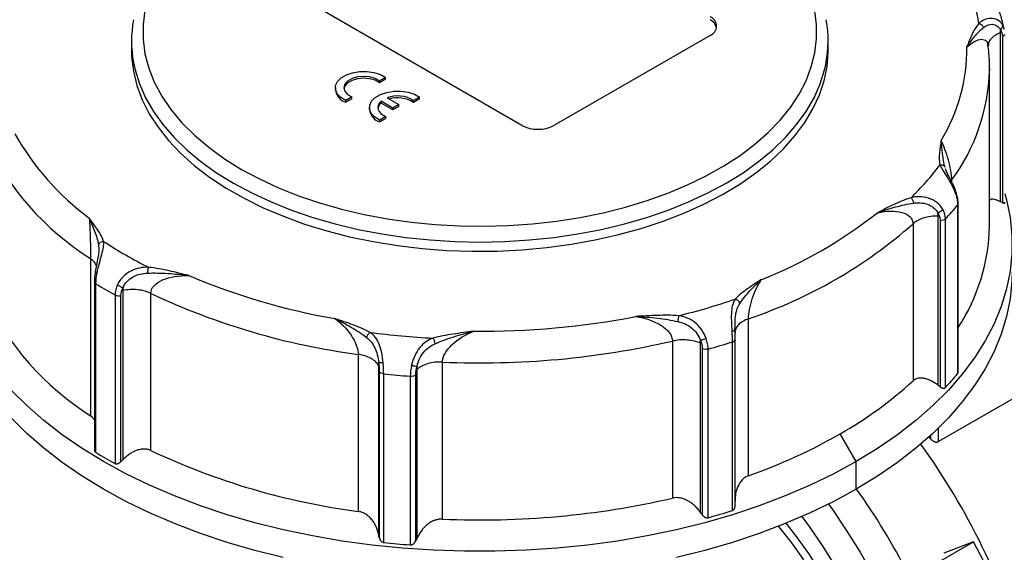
# Model space of a CAD drawing. Header units: inches. Extents: x 0 to 33, y 0 to 25.5.
# Tile 14 of 16: x 26.6 to 30, y 21.7 to 23.5. Entities that reach past the tile are written whole.
import ezdxf

# ---------------------------------------------------------------- set-up
doc = ezdxf.new("R2010")
doc.units = ezdxf.units.IN
doc.header["$LTSCALE"] = 3
doc.header["$MEASUREMENT"] = 0

msp = doc.modelspace()

# ---------------------------------------------------------------- linework, layer by layer
for p, q in [((28.3065, 23.138), (27.5966, 23.5478)), ((28.9608, 23.4514), (28.4179, 23.138)), ((29.9704, 22.8724), (29.9704, 23.461)), ((29.9765, 23.4473), (29.9765, 22.8695)), ((26.9498, 23.4313), (26.9498, 23.3991)), ((29.371, 23.3991), (29.371, 23.4313)), ((29.928, 23.4172), (29.9277, 23.4139)), ((29.932, 22.7883), (29.932, 23.3349)), ((29.932, 23.3349), (29.932, 23.3286)), ((27.8329, 23.3049), (27.8119, 23.2928)), ((27.8329, 23.2985), (27.8119, 23.2864)), ((27.8119, 23.2864), (27.8119, 23.2928)), ((27.8329, 23.2985), (27.8329, 23.3049)), ((27.6583, 23.269), (27.6583, 23.2626)), ((27.7155, 23.2371), (27.6944, 23.225)), ((27.7155, 23.2307), (27.7155, 23.2371)), ((27.7155, 23.2307), (27.6944, 23.2186)), ((27.6944, 23.2186), (27.6944, 23.225)), ((27.8576, 23.1987), (27.817, 23.2221)), ((27.817, 23.2157), (27.817, 23.2221)), ((27.8576, 23.1922), (27.817, 23.2157)), ((27.8379, 23.2342), (27.8785, 23.2107)), ((27.8785, 23.2107), (27.8576, 23.1987)), ((27.8785, 23.2043), (27.8576, 23.1922)), ((27.8785, 23.2043), (27.8785, 23.2107)), ((27.9512, 23.2366), (27.9302, 23.2245)), ((27.9512, 23.2302), (27.9302, 23.2181)), ((27.9302, 23.2181), (27.9302, 23.2245)), ((27.9512, 23.2302), (27.9512, 23.2366)), ((27.7766, 23.2007), (27.7766, 23.1943)), ((27.8338, 23.1688), (27.8127, 23.1567)), ((27.8338, 23.1624), (27.8338, 23.1688)), ((27.8576, 23.1922), (27.8576, 23.1987)), ((27.8338, 23.1624), (27.8127, 23.1503)), ((27.8127, 23.1503), (27.8127, 23.1567)), ((29.7839, 22.9752), (29.7792, 22.9876)), ((29.8007, 22.9415), (29.8007, 22.9484)), ((29.8211, 22.8607), (29.8211, 22.274)), ((29.823, 22.2788), (29.823, 22.8656)), ((29.6661, 22.7959), (29.6661, 22.2494)), ((29.7532, 22.2342), (29.7532, 22.8227)), ((29.7605, 22.8065), (29.7605, 22.2287)), ((29.7785, 22.2258), (29.7785, 22.8125)), ((26.8072, 22.6747), (26.8072, 22.1282)), ((26.8208, 22.5947), (26.8208, 22.0124)), ((26.8262, 22.0001), (26.8262, 22.5868)), ((26.9197, 22.5637), (26.9197, 21.9751)), ((27.0169, 22.0072), (27.0169, 22.5537)), ((26.8925, 22.5486), (26.8925, 21.9619)), ((26.9128, 21.9683), (26.9128, 22.5461)), ((30.5615, 22.5041), (29.7542, 22.038)), ((29.094, 21.9191), (29.094, 22.4656)), ((29.0468, 22.4254), (29.0474, 22.4433)), ((29.0478, 22.4173), (29.0475, 22.4154)), ((28.8298, 22.3879), (28.8298, 21.8414)), ((29.0374, 22.3846), (29.0374, 21.798)), ((29.0478, 21.8163), (29.0478, 22.3946)), ((28.9276, 21.7915), (28.9276, 22.3801)), ((28.9334, 22.3614), (28.9334, 21.7835)), ((28.954, 21.7734), (28.954, 22.3601)), ((27.7378, 22.3416), (27.7378, 21.7951)), ((28.0306, 21.7683), (28.0306, 22.3148)), ((27.8089, 21.7135), (27.8089, 22.3021)), ((27.8109, 22.2819), (27.8109, 21.7041)), ((27.9418, 22.2899), (27.9418, 21.7014)), ((27.8263, 21.6872), (27.8263, 22.2739)), ((27.9188, 22.2654), (27.9188, 21.6788)), ((27.9377, 21.6925), (27.9377, 22.2704)), ((29.7542, 22.038), (29.7542, 22.0849)), ((29.4688, 21.9687), (29.4131, 22.0652)), ((29.7263, 22.0489), (29.7221, 22.0546)), ((29.7263, 22.0585), (29.7263, 22.0489)), ((29.4688, 21.8723), (29.4688, 21.9687)), ((29.7555, 21.6195), (29.8767, 21.6895)), ((29.8767, 21.6895), (29.773, 21.6494))]:
    msp.add_line(p, q)
at = {"flags": 128}
for points in [[(27.3322, 23.9416), (27.2726, 23.9045), (27.218, 23.865), (27.1687, 23.8232), (27.1249, 23.7794), (27.0869, 23.7338), (27.0549, 23.6868), (27.029, 23.6384), (27.0095, 23.5891), (26.9965, 23.5391), (26.9899, 23.4887), (26.9899, 23.4382), (26.9965, 23.3877), (27.0095, 23.3377), (27.029, 23.2884), (27.0549, 23.2401), (27.0869, 23.1931), (27.1249, 23.1475), (27.1687, 23.1037), (27.218, 23.0619), (27.2726, 23.0224), (27.3322, 22.9853)], [(27.3322, 22.9853), (27.3943, 22.952), (27.4605, 22.9213), (27.5304, 22.8934), (27.6036, 22.8686), (27.6797, 22.8469), (27.7583, 22.8284), (27.8391, 22.8132), (27.9215, 22.8015), (28.0052, 22.7932), (28.0897, 22.7885), (28.1745, 22.7873), (28.2593, 22.7897), (28.3436, 22.7956), (28.4269, 22.805), (28.5088, 22.8179), (28.5889, 22.8342), (28.6668, 22.8537), (28.7419, 22.8765), (28.814, 22.9024), (28.8827, 22.9312), (28.9476, 22.9628), (29.0084, 22.997), (29.0647, 23.0337), (29.1162, 23.0726), (29.1627, 23.1136), (29.204, 23.1565), (29.2398, 23.2009), (29.2699, 23.2467), (29.2941, 23.2937), (29.3125, 23.3416), (29.3247, 23.3901), (29.3309, 23.4389), (29.3309, 23.4879), (29.3247, 23.5368)], [(26.9498, 23.3991), (26.9503, 23.3773), (26.9563, 23.3268), (26.9685, 23.2768), (26.9869, 23.2274), (27.0115, 23.1788), (27.0421, 23.1315), (27.0785, 23.0855), (27.1206, 23.0412), (27.1681, 22.9987), (27.2209, 22.9584), (27.2785, 22.9203), (27.3408, 22.8848), (27.4073, 22.8519)], [(27.4073, 22.8519), (27.4776, 22.822), (27.5513, 22.7951), (27.6283, 22.7714), (27.708, 22.7509), (27.79, 22.7338), (27.874, 22.7201), (27.9595, 22.71), (28.046, 22.7034), (28.1331, 22.7004), (28.2203, 22.7011), (28.3072, 22.7054), (28.3934, 22.7133), (28.4783, 22.7248), (28.5617, 22.7398), (28.6429, 22.7582), (28.7216, 22.7799), (28.7974, 22.8048), (28.8699, 22.8329), (28.9387, 22.8638), (29.0034, 22.8976), (29.0638, 22.9339), (29.1195, 22.9727), (29.1702, 23.0137), (29.2157, 23.0567), (29.2557, 23.1014), (29.29, 23.1478), (29.3184, 23.1954), (29.3408, 23.2441), (29.3571, 23.2935), (29.3672, 23.3436), (29.371, 23.3939), (29.371, 23.3991)], [(26.9567, 23.3564), (26.9621, 23.3318), (26.9774, 23.2827), (26.9988, 23.2344), (27.0261, 23.1871), (27.0592, 23.141), (27.0978, 23.0964), (27.1419, 23.0534), (27.1912, 23.0125), (27.2455, 22.9736), (27.3043, 22.9371)], [(27.3043, 22.9371), (27.3676, 22.9031), (27.4349, 22.8718), (27.5059, 22.8434), (27.5802, 22.8179), (27.6575, 22.7956), (27.7373, 22.7765), (27.8193, 22.7607), (27.903, 22.7484), (27.9881, 22.7395), (28.074, 22.7342), (28.1604, 22.7324), (28.2467, 22.7342), (28.3327, 22.7395), (28.4177, 22.7484), (28.5015, 22.7607), (28.5835, 22.7765), (28.6633, 22.7956), (28.7406, 22.8179), (28.8149, 22.8434), (28.8859, 22.8718), (28.9532, 22.9031), (29.0164, 22.9371), (29.0753, 22.9736), (29.1295, 23.0125), (29.1788, 23.0534), (29.2229, 23.0964), (29.2616, 23.141), (29.2947, 23.1871), (29.322, 23.2344), (29.3433, 23.2827), (29.3587, 23.3318), (29.3636, 23.354)], [(27.6944, 23.225), (27.6771, 23.2356), (27.665, 23.2484), (27.6589, 23.2625), (27.6593, 23.2771), (27.6661, 23.2911), (27.6788, 23.3037), (27.6966, 23.314), (27.7184, 23.3213), (27.7427, 23.3252), (27.768, 23.3254), (27.7924, 23.3219), (27.8146, 23.3149), (27.8329, 23.3049)], [(27.8119, 23.2928), (27.7966, 23.3014), (27.7774, 23.3069), (27.7563, 23.3088), (27.7352, 23.3068), (27.7162, 23.3011), (27.701, 23.2924), (27.6913, 23.2814), (27.6878, 23.2692), (27.691, 23.257), (27.7005, 23.246), (27.7155, 23.2371)], [(27.8119, 23.2864), (27.7966, 23.295), (27.7774, 23.3005), (27.7563, 23.3023), (27.7352, 23.3003), (27.7162, 23.2947), (27.701, 23.286), (27.6913, 23.275), (27.688, 23.2658)], [(27.8127, 23.1567), (27.7954, 23.1673), (27.7833, 23.1801), (27.7773, 23.1942), (27.7776, 23.2088), (27.7844, 23.2228), (27.7971, 23.2354), (27.8149, 23.2457), (27.8367, 23.253), (27.861, 23.2569), (27.8863, 23.2571), (27.9108, 23.2536), (27.9329, 23.2466), (27.9512, 23.2366)], [(27.817, 23.2221), (27.8111, 23.2155), (27.8074, 23.2084), (27.8061, 23.201), (27.8072, 23.1936), (27.8107, 23.1864), (27.8165, 23.1797), (27.8242, 23.1738), (27.8338, 23.1688)], [(29.9852, 22.9011), (29.9912, 22.8789), (30.0037, 22.8172), (30.01, 22.7551), (30.01, 22.693), (30.0037, 22.631), (29.9912, 22.5692), (29.9725, 22.508), (29.9477, 22.4476), (29.9169, 22.3881), (29.88, 22.3297), (29.8374, 22.2726), (29.7891, 22.2171), (29.7353, 22.1633), (29.6761, 22.1114), (29.6119, 22.0615), (29.5427, 22.0139), (29.4688, 21.9687)], [(30.0108, 22.6276), (30.01, 22.5965), (30.0037, 22.5345), (29.9912, 22.4728), (29.9725, 22.4116), (29.9477, 22.3511), (29.9169, 22.2916), (29.88, 22.2332), (29.8374, 22.1762), (29.7891, 22.1206), (29.7353, 22.0668), (29.6761, 22.0149), (29.6119, 21.9651), (29.5427, 21.9175), (29.4688, 21.8723)], [(29.4688, 21.9687), (29.3905, 21.9261), (29.3081, 21.8861), (29.2217, 21.849), (29.1318, 21.8149), (29.0386, 21.7838), (28.9424, 21.7559), (28.8436, 21.7313), (28.7424, 21.7101), (28.6393, 21.6922), (28.5346, 21.6779), (28.4286, 21.6671), (28.3217, 21.6599), (28.2142, 21.6563), (28.1066, 21.6563), (27.9991, 21.6599), (27.8922, 21.6671), (27.7862, 21.6779), (27.6815, 21.6922), (27.5784, 21.7101), (27.4772, 21.7313), (27.3784, 21.7559), (27.2822, 21.7838), (27.189, 21.8149), (27.099, 21.849), (27.0127, 21.8861), (26.9303, 21.9261), (26.852, 21.9687), (26.7781, 22.0139), (26.7089, 22.0615), (26.6446, 22.1114), (26.5855, 22.1633), (26.5317, 22.2171)], [(27.4772, 21.6349), (27.3784, 21.6595), (27.2822, 21.6874), (27.189, 21.7184), (27.099, 21.7526), (27.0127, 21.7897), (26.9303, 21.8296), (26.852, 21.8723), (26.7781, 21.9175), (26.7089, 21.9651), (26.6446, 22.0149), (26.5855, 22.0668), (26.5317, 22.1206)], [(29.4688, 21.8723), (29.3905, 21.8296), (29.3081, 21.7897), (29.2217, 21.7526), (29.1318, 21.7184), (29.0386, 21.6874), (28.9424, 21.6595), (28.8436, 21.6349)], [(29.3726, 21.8206), (29.3838, 21.8048), (29.4342, 21.7302), (29.4818, 21.6534), (29.5264, 21.5747)], [(29.3981, 21.6018), (29.3534, 21.6736), (29.3059, 21.7432), (29.2809, 21.7775)], [(29.1984, 21.7433), (29.1986, 21.7431), (29.2433, 21.686), (29.2855, 21.6262)], [(29.4516, 20.5897), (29.4727, 20.6192), (29.4958, 20.6605), (29.515, 20.7061), (29.53, 20.7558), (29.5408, 20.8091), (29.5474, 20.8657), (29.5495, 20.9253), (29.5474, 20.9873), (29.5408, 21.0515), (29.53, 21.1173), (29.515, 21.1843), (29.4958, 21.252), (29.4727, 21.3201), (29.4457, 21.3879), (29.4151, 21.4551), (29.381, 21.5212), (29.3438, 21.5858), (29.3036, 21.6483), (29.2607, 21.7084), (29.2251, 21.7539)]]:
    msp.add_lwpolyline(points, dxfattribs=at)
for centre, radius, start, end in [((29.2782, 23.3917), 0.625, 9.3444, 21.3398), ((28.9486, 23.4835), 0.0344, 290.7834, 69.2166), ((27.3562, 23.4313), 0.4064, 169.4089, 190.6214), ((28.943, 23.4683), 0.0416, 14.418, 64.8246), ((28.9645, 23.4313), 0.4065, 349.0409, 10.4461), ((29.2387, 23.4048), 0.6145, 328.7256, 0.5902), ((29.2576, 23.3487), 0.6747, 323.6059, 358.2857), ((27.71, 23.2682), 0.052, 186.237, 252.5624), ((27.8744, 23.1371), 0.1037, 57.4381, 110.5916), ((27.8362, 23.1923), 0.0303, 129.3193, 170.1097), ((27.8745, 23.1307), 0.1036, 57.4574, 106.5237), ((27.8283, 23.1999), 0.052, 186.237, 252.5624), ((28.3622, 23.2455), 0.121, 242.6097, 297.3903), ((27.3699, 23.5764), 0.9491, 209.5311, 233.3334), ((27.3401, 23.5152), 0.9952, 205.2395, 237.625), ((28.9809, 23.5866), 0.9748, 314.1096, 323.0259), ((29.0282, 23.5175), 1.0296, 316.7788, 320.3566), ((28.5537, 24.0805), 1.5905, 291.5755, 308.4191), ((28.567, 24.0392), 1.6595, 288.5165, 311.4781), ((29.268, 22.7998), 0.6641, 326.6835, 359.0081), ((27.7505, 24.1091), 1.6417, 236.854, 243.1514), ((27.7267, 24.0701), 1.7352, 238.7396, 241.2658), ((28.0581, 24.7685), 2.3371, 247.0993, 260.119), ((28.0562, 24.7558), 2.4351, 244.7333, 262.485), ((27.3401, 22.9687), 0.9952, 205.2395, 237.625), ((28.2686, 24.8204), 2.4158, 283.9574, 288.8244), ((28.1636, 25.267), 2.8452, 269.5167, 280.9318), ((28.1561, 25.3355), 2.9419, 262.6419, 266.9096), ((28.1629, 25.2754), 2.9635, 267.4432, 283.0053), ((28.2751, 24.8221), 2.5539, 285.4147, 287.3671), ((28.1557, 25.3666), 3.1102, 263.9198, 265.6318), ((28.7257, 23.2747), 1.3912, 299.6099, 312.5254), ((29.0282, 22.9309), 1.0296, 316.7788, 320.3566), ((28.4411, 23.7677), 1.9605, 289.4513, 299.7224), ((28.0562, 24.2093), 2.4351, 244.7333, 262.485), ((27.7842, 20.6421), 2.3593, 15.752, 36.002), ((27.7267, 23.4834), 1.7352, 238.7396, 241.2658), ((27.484, 20.4691), 2.4323, 27.1183, 35.2561), ((28.1629, 24.7289), 2.9635, 267.4432, 283.0053), ((28.2751, 24.2354), 2.5539, 285.4147, 287.3671), ((28.1557, 24.7799), 3.1102, 263.9198, 265.6318)]:
    msp.add_arc(centre, radius, start, end)
msp.add_ellipse((29.029, 21.3609), major_axis=(-0.8421, 1.3718), ratio=0.55852, start_param=3.126505, end_param=4.610636)
for points, knots in [([(29.9819, 23.4768), (29.9785, 23.4921), (29.9744, 23.5107), (29.9679, 23.5288), (29.9667, 23.5321)], [0, 0, 0, 0, 0.819751, 1, 1, 1, 1]), ([(29.8949, 23.4932), (29.8839, 23.4804), (29.8765, 23.4666), (29.8639, 23.439), (29.8587, 23.425), (29.8532, 23.4111)], [0, 0, 0, 0, 0.5, 0.5, 1, 1, 1, 1]), ([(29.8532, 23.4111), (29.8625, 23.4245), (29.8716, 23.437), (29.8857, 23.454), (29.8905, 23.4593), (29.9004, 23.4694), (29.9055, 23.4742), (29.9111, 23.4787)], [0, 0, 0, 0, 0.5, 0.5, 0.75, 0.75, 1, 1, 1, 1]), ([(29.9767, 23.4888), (29.9722, 23.4959), (29.966, 23.5015), (29.952, 23.5089), (29.9441, 23.5106), (29.9206, 23.5104), (29.9057, 23.5031), (29.8949, 23.4932)], [0, 0, 0, 0, 0.25, 0.25, 0.5, 0.5, 1, 1, 1, 1]), ([(29.8949, 23.4932), (29.8983, 23.4922), (29.9018, 23.4903), (29.9075, 23.4852), (29.9098, 23.482), (29.9111, 23.4787)], [0, 0, 0, 0, 0.5, 0.5, 1, 1, 1, 1]), ([(29.9111, 23.4787), (29.9197, 23.4857), (29.9306, 23.4904), (29.9473, 23.4895), (29.9528, 23.4879), (29.9626, 23.4817), (29.9669, 23.4771), (29.97, 23.4714)], [0, 0, 0, 0, 0.5, 0.5, 0.75, 0.75, 1, 1, 1, 1]), ([(29.9767, 23.4888), (29.9775, 23.4862), (29.9773, 23.483), (29.9749, 23.4769), (29.9727, 23.4739), (29.97, 23.4714)], [0, 0, 0, 0, 0.5, 0.5, 1, 1, 1, 1]), ([(29.9832, 23.4723), (29.9831, 23.473), (29.9824, 23.4793), (29.9794, 23.4844), (29.9767, 23.4888)], [0, 0, 0, 0, 0.118919, 1, 1, 1, 1]), ([(29.9704, 23.461), (29.9636, 23.4579), (29.95, 23.4517), (29.9361, 23.439), (29.9284, 23.4272), (29.9281, 23.4197), (29.928, 23.4172)], [0, 0, 0, 0, 0.28605, 0.572099, 0.858149, 1, 1, 1, 1]), ([(29.9846, 23.4544), (29.9843, 23.4536), (29.9836, 23.4518), (29.9808, 23.4493), (29.9779, 23.448), (29.9765, 23.4473)], [0, 0, 0, 0, 0.2805848, 0.6402924, 1, 1, 1, 1]), ([(29.8532, 23.4111), (29.8622, 23.4182), (29.8795, 23.4319), (29.9003, 23.4388), (29.9136, 23.4369), (29.9212, 23.4322), (29.9239, 23.4258), (29.9252, 23.4228)], [0, 0, 0, 0, 0.326891, 0.627617, 0.767914, 0.892351, 1, 1, 1, 1]), ([(29.9252, 23.4228), (29.9254, 23.4225), (29.9264, 23.4209), (29.9264, 23.418), (29.9265, 23.4157)], [0, 0, 0, 0, 0.171805, 1, 1, 1, 1]), ([(29.9313, 23.328), (29.9316, 23.3378), (29.9324, 23.3683), (29.9289, 23.3987), (29.9265, 23.4194)], [0, 0, 0, 0, 0.319994, 1, 1, 1, 1]), ([(29.7639, 23.0858), (29.7617, 23.0716), (29.7592, 23.0574), (29.7564, 23.0288), (29.7561, 23.0144), (29.7596, 23.0003)], [0, 0, 0, 0, 0.5, 0.5, 1, 1, 1, 1]), ([(29.8007, 22.9484), (29.8007, 22.9575), (29.7995, 22.9689), (29.7954, 22.9931), (29.7924, 23.0059), (29.7818, 23.0435), (29.7728, 23.0671), (29.7639, 23.0858)], [0, 0, 0, 0, 0.25, 0.25, 0.5, 0.5, 1, 1, 1, 1]), ([(29.7776, 22.992), (29.7753, 22.9996), (29.7737, 23.0075), (29.771, 23.0237), (29.7699, 23.0319), (29.767, 23.0559), (29.7656, 23.0714), (29.7639, 23.0858)], [0, 0, 0, 0, 0.25, 0.25, 0.5, 0.5, 1, 1, 1, 1]), ([(29.7776, 22.992), (29.7761, 22.9948), (29.7736, 22.9971), (29.7672, 23), (29.7634, 23.0006), (29.7596, 23.0003)], [0, 0, 0, 0, 0.5, 0.5, 1, 1, 1, 1]), ([(29.7596, 23.0003), (29.7646, 22.989), (29.7739, 22.9754), (29.7902, 22.9495), (29.7959, 22.94), (29.8064, 22.9196), (29.8111, 22.9088), (29.8146, 22.898)], [0, 0, 0, 0, 0.5, 0.5, 0.75, 0.75, 1, 1, 1, 1]), ([(29.8173, 22.9014), (29.8146, 22.9093), (29.8092, 22.9248), (29.7988, 22.9459), (29.7892, 22.9637), (29.7847, 22.9735), (29.7825, 22.9782)], [0, 0, 0, 0, 0.269847, 0.525565, 0.767957, 1, 1, 1, 1]), ([(29.823, 22.8661), (29.8227, 22.8718), (29.8222, 22.883), (29.8189, 22.8953), (29.8173, 22.9014)], [0, 0, 0, 0, 0.502271, 1, 1, 1, 1]), ([(29.6594, 22.8867), (29.6375, 22.88), (29.6175, 22.8714), (29.5791, 22.8533), (29.5607, 22.8438), (29.5421, 22.8344)], [0, 0, 0, 0, 0.5, 0.5, 1, 1, 1, 1]), ([(29.5421, 22.8344), (29.5632, 22.8421), (29.5844, 22.8489), (29.6263, 22.8601), (29.6471, 22.8645), (29.6678, 22.8676)], [0, 0, 0, 0, 0.5, 0.5, 1, 1, 1, 1]), ([(29.7691, 22.8464), (29.7639, 22.8553), (29.7568, 22.8634), (29.7399, 22.8766), (29.7301, 22.8815), (29.6997, 22.8915), (29.6782, 22.891), (29.6594, 22.8867)], [0, 0, 0, 0, 0.25, 0.25, 0.5, 0.5, 1, 1, 1, 1]), ([(29.6594, 22.8867), (29.6612, 22.8847), (29.6629, 22.8818), (29.6659, 22.8751), (29.6671, 22.8712), (29.6678, 22.8676)], [0, 0, 0, 0, 0.5, 0.5, 1, 1, 1, 1]), ([(29.6678, 22.8676), (29.6836, 22.8699), (29.7006, 22.8695), (29.7238, 22.8611), (29.7312, 22.8571), (29.7437, 22.8466), (29.7489, 22.8403), (29.7526, 22.8333)], [0, 0, 0, 0, 0.5, 0.5, 0.75, 0.75, 1, 1, 1, 1]), ([(29.8211, 22.8607), (29.8218, 22.8616), (29.823, 22.8634), (29.8229, 22.8653), (29.8228, 22.8661)], [0, 0, 0, 0, 0.558366, 1, 1, 1, 1]), ([(29.9704, 22.8724), (29.9643, 22.8751), (29.9525, 22.8802), (29.9389, 22.8825), (29.9341, 22.879), (29.932, 22.8775)], [0, 0, 0, 0, 0.382046, 0.73263, 1, 1, 1, 1]), ([(29.9765, 22.8695), (29.9772, 22.8691), (29.9786, 22.8685), (29.9804, 22.8679), (29.9819, 22.8677), (29.9829, 22.8677), (29.9838, 22.8678), (29.9847, 22.8683), (29.9853, 22.8696), (29.9851, 22.8709), (29.985, 22.8715)], [0, 0, 0, 0, 0.141743, 0.272475, 0.392508, 0.502247, 0.542575, 0.704685, 0.85583, 1, 1, 1, 1]), ([(29.5421, 22.8344), (29.5578, 22.8378), (29.5732, 22.8398), (29.6022, 22.8403), (29.6157, 22.8388), (29.6391, 22.8322), (29.6488, 22.827), (29.659, 22.8169), (29.6617, 22.8131), (29.6652, 22.8049), (29.6661, 22.8005), (29.6661, 22.7959)], [0, 0, 0, 0, 0.25, 0.25, 0.5, 0.5, 0.75, 0.75, 0.875, 0.875, 1, 1, 1, 1]), ([(29.7691, 22.8464), (29.7676, 22.8439), (29.7652, 22.8412), (29.7594, 22.8366), (29.756, 22.8346), (29.7526, 22.8333)], [0, 0, 0, 0, 0.5, 0.5, 1, 1, 1, 1]), ([(26.8529, 22.7345), (26.8487, 22.7486), (26.8407, 22.7622), (26.8228, 22.7889), (26.8128, 22.8019), (26.8031, 22.8151)], [0, 0, 0, 0, 0.5, 0.5, 1, 1, 1, 1]), ([(26.8031, 22.8151), (26.8046, 22.7957), (26.8057, 22.7714), (26.8067, 22.7329), (26.8069, 22.7198), (26.8071, 22.6953), (26.8072, 22.6838), (26.8072, 22.6747)], [0, 0, 0, 0, 0.5, 0.5, 0.75, 0.75, 1, 1, 1, 1]), ([(26.8031, 22.8151), (26.8092, 22.8011), (26.8156, 22.786), (26.8242, 22.7625), (26.827, 22.7545), (26.8317, 22.7386), (26.8337, 22.7307), (26.835, 22.7229)], [0, 0, 0, 0, 0.5, 0.5, 0.75, 0.75, 1, 1, 1, 1]), ([(29.7532, 22.8227), (29.736, 22.8231), (29.7186, 22.8208), (29.6882, 22.8114), (29.6752, 22.8044), (29.6661, 22.7959)], [0, 0, 0, 0, 0.5, 0.5, 1, 1, 1, 1]), ([(29.7785, 22.8125), (29.7768, 22.8106), (29.7742, 22.8091), (29.7678, 22.807), (29.7642, 22.8064), (29.7605, 22.8065)], [0, 0, 0, 0, 0.5, 0.5, 1, 1, 1, 1]), ([(26.8302, 22.6251), (26.8323, 22.6364), (26.8352, 22.648), (26.841, 22.6699), (26.844, 22.6802), (26.8516, 22.7083), (26.8542, 22.7228), (26.8529, 22.7345)], [0, 0, 0, 0, 0.25, 0.25, 0.5, 0.5, 1, 1, 1, 1]), ([(26.8529, 22.7345), (26.8491, 22.7341), (26.8453, 22.7328), (26.839, 22.7287), (26.8365, 22.726), (26.835, 22.7229)], [0, 0, 0, 0, 0.5, 0.5, 1, 1, 1, 1]), ([(26.835, 22.7229), (26.8357, 22.7169), (26.837, 22.7048), (26.8349, 22.6897), (26.8339, 22.6822)], [0, 0, 0, 0, 0.502407, 1, 1, 1, 1]), ([(26.8278, 22.6501), (26.8259, 22.6542), (26.822, 22.6632), (26.8124, 22.6707), (26.8072, 22.6747)], [0, 0, 0, 0, 0.459867, 1, 1, 1, 1]), ([(26.8343, 22.6848), (26.8328, 22.6765), (26.8305, 22.6638), (26.8264, 22.644), (26.8247, 22.6335), (26.8239, 22.6282)], [0, 0, 0, 0, 0.479144, 0.7347385, 1, 1, 1, 1]), ([(26.8239, 22.6282), (26.823, 22.6221), (26.8213, 22.6098), (26.821, 22.599), (26.8209, 22.5935)], [0, 0, 0, 0, 0.498712, 1, 1, 1, 1]), ([(26.8302, 22.6251), (26.8289, 22.6256), (26.8264, 22.6264), (26.8244, 22.6275), (26.8241, 22.628), (26.8241, 22.6282)], [0, 0, 0, 0, 0.397258, 0.79415, 1, 1, 1, 1]), ([(27.0091, 22.6443), (26.9889, 22.6451), (26.967, 22.6416), (26.9375, 22.6261), (26.9283, 22.6194), (26.9124, 22.6033), (26.9058, 22.594), (26.9011, 22.5842)], [0, 0, 0, 0, 0.5, 0.5, 0.75, 0.75, 1, 1, 1, 1]), ([(26.9202, 22.5743), (26.9237, 22.582), (26.9286, 22.5892), (26.9407, 22.6019), (26.9478, 22.6072), (26.9711, 22.6199), (26.9888, 22.6235), (27.006, 22.6242)], [0, 0, 0, 0, 0.25, 0.25, 0.5, 0.5, 1, 1, 1, 1]), ([(27.006, 22.6242), (27.0063, 22.628), (27.0067, 22.6319), (27.0078, 22.639), (27.0084, 22.6422), (27.0091, 22.6443)], [0, 0, 0, 0, 0.5, 0.5, 1, 1, 1, 1]), ([(27.006, 22.6242), (27.0174, 22.6247), (27.0288, 22.6248), (27.0522, 22.6245), (27.0641, 22.624), (27.1001, 22.6218), (27.1244, 22.6191), (27.1486, 22.6156)], [0, 0, 0, 0, 0.25, 0.25, 0.5, 0.5, 1, 1, 1, 1]), ([(27.1486, 22.6156), (27.1259, 22.6212), (27.1033, 22.627), (27.0571, 22.6373), (27.0335, 22.642), (27.0091, 22.6443)], [0, 0, 0, 0, 0.5, 0.5, 1, 1, 1, 1]), ([(27.0169, 22.5537), (27.0169, 22.5628), (27.0208, 22.5719), (27.0351, 22.5881), (27.0455, 22.595), (27.0826, 22.6115), (27.1151, 22.6165), (27.1486, 22.6156)], [0, 0, 0, 0, 0.25, 0.25, 0.5, 0.5, 1, 1, 1, 1]), ([(29.1386, 22.6015), (29.1224, 22.5908), (29.1058, 22.5801), (29.0745, 22.558), (29.0596, 22.5464), (29.0481, 22.5338)], [0, 0, 0, 0, 0.5, 0.5, 1, 1, 1, 1]), ([(29.0642, 22.5191), (29.0689, 22.5263), (29.0743, 22.5335), (29.0861, 22.5479), (29.0924, 22.5551), (29.1117, 22.5761), (29.1253, 22.5893), (29.1386, 22.6015)], [0, 0, 0, 0, 0.25, 0.25, 0.5, 0.5, 1, 1, 1, 1]), ([(29.094, 22.4656), (29.094, 22.4747), (29.0952, 22.486), (29.0999, 22.5101), (29.1033, 22.5229), (29.1157, 22.56), (29.1268, 22.5834), (29.1386, 22.6015)], [0, 0, 0, 0, 0.25, 0.25, 0.5, 0.5, 1, 1, 1, 1]), ([(26.9011, 22.5842), (26.9036, 22.582), (26.9068, 22.5799), (26.9135, 22.5764), (26.917, 22.5751), (26.9202, 22.5743)], [0, 0, 0, 0, 0.5, 0.5, 1, 1, 1, 1]), ([(27.0169, 22.5537), (27.0037, 22.5601), (26.9876, 22.5645), (26.9536, 22.568), (26.9359, 22.5671), (26.9197, 22.5637)], [0, 0, 0, 0, 0.5, 0.5, 1, 1, 1, 1]), ([(26.8925, 22.5486), (26.8951, 22.5471), (26.8985, 22.5461), (26.9056, 22.5453), (26.9093, 22.5454), (26.9128, 22.5461)], [0, 0, 0, 0, 0.5, 0.5, 1, 1, 1, 1]), ([(29.0481, 22.5338), (29.0406, 22.5229), (29.0365, 22.5083), (29.0344, 22.4799), (29.0344, 22.4692), (29.0351, 22.4467), (29.0358, 22.4349), (29.0364, 22.4234)], [0, 0, 0, 0, 0.5, 0.5, 0.75, 0.75, 1, 1, 1, 1]), ([(29.0475, 22.4357), (29.0474, 22.4417), (29.0473, 22.4566), (29.0492, 22.4796), (29.0544, 22.5017), (29.0609, 22.5133), (29.0642, 22.5191)], [0, 0, 0, 0, 0.182609, 0.457758, 0.72921, 1, 1, 1, 1]), ([(29.0642, 22.5191), (29.0628, 22.5224), (29.0606, 22.5256), (29.0549, 22.5308), (29.0515, 22.5328), (29.0481, 22.5338)], [0, 0, 0, 0, 0.5, 0.5, 1, 1, 1, 1]), ([(27.7793, 22.4178), (27.7616, 22.4278), (27.7413, 22.4361), (27.6996, 22.4516), (27.6782, 22.4587), (27.657, 22.466)], [0, 0, 0, 0, 0.5, 0.5, 1, 1, 1, 1]), ([(27.657, 22.466), (27.6779, 22.4509), (27.698, 22.4304), (27.7205, 22.3965), (27.7268, 22.3845), (27.7354, 22.3616), (27.7378, 22.3507), (27.7378, 22.3416)], [0, 0, 0, 0, 0.5, 0.5, 0.75, 0.75, 1, 1, 1, 1]), ([(27.657, 22.466), (27.6762, 22.4568), (27.6957, 22.4466), (27.7238, 22.43), (27.733, 22.4242), (27.7506, 22.4125), (27.7589, 22.4065), (27.7666, 22.4005)], [0, 0, 0, 0, 0.5, 0.5, 0.75, 0.75, 1, 1, 1, 1]), ([(28.8513, 22.4759), (28.8268, 22.478), (28.8019, 22.4778), (28.7524, 22.4762), (28.7278, 22.4747), (28.7032, 22.4734)], [0, 0, 0, 0, 0.5, 0.5, 1, 1, 1, 1]), ([(28.7032, 22.4734), (28.7194, 22.4709), (28.7352, 22.4669), (28.7649, 22.4564), (28.7787, 22.4498), (28.8024, 22.4344), (28.8123, 22.4256), (28.8226, 22.4116), (28.8253, 22.4068), (28.8289, 22.3972), (28.8298, 22.3925), (28.8298, 22.3879)], [0, 0, 0, 0, 0.25, 0.25, 0.5, 0.5, 0.75, 0.75, 0.875, 0.875, 1, 1, 1, 1]), ([(28.7032, 22.4734), (28.7282, 22.4725), (28.7533, 22.4706), (28.7901, 22.4662), (28.8023, 22.4645), (28.826, 22.4605), (28.8375, 22.4582), (28.8487, 22.4557)], [0, 0, 0, 0, 0.5, 0.5, 0.75, 0.75, 1, 1, 1, 1]), ([(28.8513, 22.4759), (28.8507, 22.4737), (28.8502, 22.4706), (28.8493, 22.4635), (28.8489, 22.4595), (28.8487, 22.4557)], [0, 0, 0, 0, 0.5, 0.5, 1, 1, 1, 1]), ([(28.8487, 22.4557), (28.8657, 22.4519), (28.8823, 22.4452), (28.9032, 22.4285), (28.9095, 22.4219), (28.92, 22.4072), (28.9242, 22.399), (28.9271, 22.3908)], [0, 0, 0, 0, 0.5, 0.5, 0.75, 0.75, 1, 1, 1, 1]), ([(28.9469, 22.3971), (28.9431, 22.4077), (28.9377, 22.4182), (28.9244, 22.437), (28.9166, 22.4453), (28.8908, 22.4657), (28.8709, 22.473), (28.8513, 22.4759)], [0, 0, 0, 0, 0.25, 0.25, 0.5, 0.5, 1, 1, 1, 1]), ([(29.094, 22.4656), (29.087, 22.4627), (29.073, 22.4568), (29.0582, 22.4444), (29.0489, 22.4309), (29.0481, 22.4216), (29.0478, 22.4173)], [0, 0, 0, 0, 0.258559, 0.517117, 0.775676, 1, 1, 1, 1]), ([(27.7793, 22.4178), (27.7766, 22.4162), (27.774, 22.4137), (27.7695, 22.4076), (27.7677, 22.404), (27.7666, 22.4005)], [0, 0, 0, 0, 0.5, 0.5, 1, 1, 1, 1]), ([(27.8244, 22.3126), (27.8234, 22.3241), (27.8218, 22.3359), (27.8172, 22.358), (27.8142, 22.3684), (27.8029, 22.3958), (27.7923, 22.4088), (27.7793, 22.4178)], [0, 0, 0, 0, 0.25, 0.25, 0.5, 0.5, 1, 1, 1, 1]), ([(28.1396, 22.4219), (28.1156, 22.4187), (28.0914, 22.4157), (28.0435, 22.4084), (28.0196, 22.4042), (27.9975, 22.3978)], [0, 0, 0, 0, 0.5, 0.5, 1, 1, 1, 1]), ([(28.0055, 22.3786), (28.0155, 22.3831), (28.0259, 22.3873), (28.0476, 22.3955), (28.0589, 22.3994), (28.093, 22.4103), (28.1164, 22.4166), (28.1396, 22.4219)], [0, 0, 0, 0, 0.25, 0.25, 0.5, 0.5, 1, 1, 1, 1]), ([(28.0306, 22.3148), (28.0306, 22.324), (28.0339, 22.3344), (28.0456, 22.3555), (28.0541, 22.366), (28.0847, 22.3952), (28.1116, 22.4113), (28.1396, 22.4219)], [0, 0, 0, 0, 0.25, 0.25, 0.5, 0.5, 1, 1, 1, 1]), ([(29.0364, 22.4234), (29.038, 22.4236), (29.0412, 22.4239), (29.0449, 22.4246), (29.0461, 22.4251), (29.0467, 22.4254)], [0, 0, 0, 0, 0.338439, 0.67688, 1, 1, 1, 1]), ([(29.0467, 22.4254), (29.0468, 22.4254), (29.0475, 22.4257), (29.0475, 22.426), (29.0475, 22.4262)], [0, 0, 0, 0, 0.043012, 1, 1, 1, 1]), ([(27.7666, 22.4005), (27.7784, 22.3913), (27.7882, 22.3796), (27.7988, 22.357), (27.8017, 22.3487), (27.8062, 22.3311), (27.8077, 22.3219), (27.8088, 22.313)], [0, 0, 0, 0, 0.5, 0.5, 0.75, 0.75, 1, 1, 1, 1]), ([(27.9975, 22.3978), (27.9804, 22.3916), (27.9642, 22.3809), (27.9448, 22.3563), (27.9391, 22.3468), (27.9297, 22.326), (27.926, 22.3147), (27.9235, 22.3035)], [0, 0, 0, 0, 0.5, 0.5, 0.75, 0.75, 1, 1, 1, 1]), ([(28.0055, 22.3786), (28.0049, 22.3823), (28.0037, 22.3862), (28.0009, 22.3929), (27.9992, 22.3959), (27.9975, 22.3978)], [0, 0, 0, 0, 0.5, 0.5, 1, 1, 1, 1]), ([(28.9276, 22.3801), (28.914, 22.3862), (28.8976, 22.3902), (28.8634, 22.3929), (28.8457, 22.3917), (28.8298, 22.3879)], [0, 0, 0, 0, 0.5, 0.5, 1, 1, 1, 1]), ([(28.9469, 22.3971), (28.9437, 22.3955), (28.9401, 22.394), (28.9331, 22.3918), (28.9298, 22.391), (28.9271, 22.3908)], [0, 0, 0, 0, 0.5, 0.5, 1, 1, 1, 1]), ([(29.0374, 22.3846), (29.0406, 22.3856), (29.0434, 22.3872), (29.047, 22.3908), (29.0479, 22.3929), (29.0477, 22.395)], [0, 0, 0, 0, 0.5, 0.5, 1, 1, 1, 1]), ([(27.9421, 22.3008), (27.9442, 22.3094), (27.9472, 22.3182), (27.9551, 22.3346), (27.9599, 22.3422), (27.9764, 22.3623), (27.9904, 22.3719), (28.0055, 22.3786)], [0, 0, 0, 0, 0.25, 0.25, 0.5, 0.5, 1, 1, 1, 1]), ([(28.954, 22.3601), (28.9507, 22.3592), (28.947, 22.3588), (28.9397, 22.3593), (28.9362, 22.3601), (28.9334, 22.3614)], [0, 0, 0, 0, 0.5, 0.5, 1, 1, 1, 1]), ([(27.8089, 22.3021), (27.8042, 22.3117), (27.795, 22.3205), (27.7701, 22.3343), (27.7545, 22.3392), (27.7378, 22.3416)], [0, 0, 0, 0, 0.5, 0.5, 1, 1, 1, 1]), ([(27.8244, 22.3126), (27.8207, 22.3122), (27.8172, 22.3121), (27.8117, 22.3122), (27.8097, 22.3125), (27.8088, 22.313)], [0, 0, 0, 0, 0.5, 0.5, 1, 1, 1, 1]), ([(28.0306, 22.3148), (28.0135, 22.3156), (27.996, 22.3136), (27.9649, 22.3049), (27.9515, 22.2982), (27.9418, 22.2899)], [0, 0, 0, 0, 0.5, 0.5, 1, 1, 1, 1]), ([(27.8263, 22.2739), (27.8227, 22.2743), (27.8193, 22.2753), (27.8139, 22.2781), (27.8119, 22.2799), (27.8109, 22.2819)], [0, 0, 0, 0, 0.5, 0.5, 1, 1, 1, 1]), ([(27.9235, 22.3035), (27.9271, 22.3025), (27.9309, 22.3017), (27.9375, 22.3007), (27.9403, 22.3006), (27.9421, 22.3008)], [0, 0, 0, 0, 0.5, 0.5, 1, 1, 1, 1]), ([(29.8211, 22.274), (29.8214, 22.2745), (29.8222, 22.2757), (29.8229, 22.2779), (29.8228, 22.2797), (29.8228, 22.2806)], [0, 0, 0, 0, 0.320781, 0.652772, 1, 1, 1, 1]), ([(27.9188, 22.2654), (27.9224, 22.2652), (27.9262, 22.2655), (27.9328, 22.2672), (27.9357, 22.2686), (27.9377, 22.2704)], [0, 0, 0, 0, 0.5, 0.5, 1, 1, 1, 1]), ([(29.7532, 22.2342), (29.7512, 22.2356), (29.7472, 22.2385), (29.7413, 22.2424), (29.7354, 22.246), (29.7296, 22.2491), (29.7239, 22.2518), (29.7183, 22.254), (29.7128, 22.2559), (29.7051, 22.258), (29.6955, 22.2595), (29.6855, 22.2589), (29.6776, 22.2567), (29.6714, 22.2538), (29.6678, 22.2508), (29.6661, 22.2494)], [0, 0, 0, 0, 0.067804, 0.133717, 0.197907, 0.260554, 0.321855, 0.382014, 0.441253, 0.499799, 0.63036, 0.753113, 0.837457, 0.919192, 1, 1, 1, 1]), ([(29.7605, 22.2287), (29.7614, 22.228), (29.7631, 22.2268), (29.7657, 22.2254), (29.768, 22.2244), (29.7698, 22.2239), (29.7718, 22.2236), (29.774, 22.2235), (29.7766, 22.2241), (29.7779, 22.2252), (29.7785, 22.2258)], [0, 0, 0, 0, 0.141743, 0.272475, 0.392508, 0.502247, 0.542575, 0.704685, 0.85583, 1, 1, 1, 1]), ([(26.8208, 22.1128), (26.8192, 22.1155), (26.8155, 22.1217), (26.8102, 22.1259), (26.8072, 22.1282)], [0, 0, 0, 0, 0.44543, 1, 1, 1, 1]), ([(29.7263, 22.0489), (29.7269, 22.0482), (29.728, 22.0468), (29.7296, 22.0451), (29.731, 22.0438), (29.733, 22.0421), (29.7357, 22.0401), (29.7385, 22.0386), (29.7412, 22.0375), (29.744, 22.0367), (29.7477, 22.0363), (29.7512, 22.0366), (29.7532, 22.0375), (29.7542, 22.038)], [0, 0, 0, 0, 0.083, 0.152501, 0.208499, 0.250992, 0.385674, 0.503437, 0.5297, 0.651964, 0.765033, 0.884371, 1, 1, 1, 1]), ([(26.8209, 22.0124), (26.8209, 22.0112), (26.8209, 22.008), (26.8222, 22.0043), (26.8243, 22.0015), (26.8256, 22.0006), (26.8262, 22.0001)], [0, 0, 0, 0, 0.233727, 0.632349, 0.819334, 1, 1, 1, 1]), ([(27.0169, 22.0072), (27.0156, 22.0077), (27.0132, 22.0089), (27.0093, 22.0102), (27.0053, 22.0112), (27.0012, 22.0119), (26.9969, 22.0123), (26.9898, 22.0124), (26.9794, 22.0111), (26.9666, 22.0072), (26.9542, 22.0015), (26.9425, 21.9943), (26.9308, 21.9855), (26.9234, 21.9786), (26.9197, 21.9751)], [0, 0, 0, 0, 0.040415, 0.080849, 0.121518, 0.162637, 0.204412, 0.247042, 0.36977, 0.500367, 0.618089, 0.739499, 0.866302, 1, 1, 1, 1]), ([(26.8925, 21.9619), (26.893, 21.9616), (26.8941, 21.9611), (26.8959, 21.9607), (26.8978, 21.9606), (26.8999, 21.9608), (26.9031, 21.9616), (26.9076, 21.9638), (26.911, 21.9667), (26.9128, 21.9683)], [0, 0, 0, 0, 0.086108, 0.174093, 0.264904, 0.359403, 0.458357, 0.704711, 1, 1, 1, 1]), ([(29.094, 21.9191), (29.09, 21.9174), (29.082, 21.9139), (29.0683, 21.9022), (29.0562, 21.883), (29.0484, 21.8573), (29.048, 21.8396), (29.0478, 21.8311)], [0, 0, 0, 0, 0.1263238, 0.2568396, 0.51967, 0.7682243, 1, 1, 1, 1]), ([(28.9276, 21.7915), (28.926, 21.7936), (28.9228, 21.7979), (28.9178, 21.8038), (28.9127, 21.8094), (28.9074, 21.8146), (28.902, 21.8194), (28.8964, 21.8238), (28.8907, 21.8277), (28.8825, 21.8328), (28.8716, 21.8381), (28.8591, 21.8418), (28.8481, 21.8431), (28.8387, 21.8431), (28.8328, 21.842), (28.8298, 21.8414)], [0, 0, 0, 0, 0.067804, 0.133717, 0.197907, 0.260554, 0.321855, 0.382014, 0.441253, 0.499799, 0.63036, 0.753113, 0.837457, 0.919192, 1, 1, 1, 1]), ([(29.0374, 21.798), (29.0381, 21.7982), (29.0393, 21.7986), (29.041, 21.7997), (29.0426, 21.8011), (29.044, 21.8027), (29.0458, 21.8056), (29.0475, 21.8104), (29.0477, 21.8148), (29.0477, 21.8172)], [0, 0, 0, 0, 0.086108, 0.174093, 0.264904, 0.359403, 0.458357, 0.704711, 1, 1, 1, 1]), ([(27.8089, 21.7135), (27.8083, 21.7161), (27.8072, 21.7211), (27.805, 21.7284), (27.8026, 21.7354), (27.7998, 21.7421), (27.7967, 21.7485), (27.7934, 21.7545), (27.7897, 21.7603), (27.7841, 21.768), (27.776, 21.7768), (27.7657, 21.7848), (27.7559, 21.79), (27.747, 21.7934), (27.7408, 21.7946), (27.7378, 21.7951)], [0, 0, 0, 0, 0.067804, 0.133717, 0.197907, 0.260554, 0.321855, 0.382014, 0.441253, 0.499799, 0.63036, 0.753113, 0.837457, 0.919192, 1, 1, 1, 1]), ([(28.0306, 21.7683), (28.0291, 21.7684), (28.0259, 21.7684), (28.0211, 21.7681), (28.0163, 21.7675), (28.0116, 21.7665), (28.0068, 21.7652), (27.9991, 21.7626), (27.9886, 21.7574), (27.9767, 21.7488), (27.9661, 21.7388), (27.957, 21.7277), (27.9487, 21.7152), (27.9442, 21.7061), (27.9418, 21.7014)], [0, 0, 0, 0, 0.040415, 0.080849, 0.121518, 0.162637, 0.204412, 0.247042, 0.36977, 0.500367, 0.618089, 0.739499, 0.866302, 1, 1, 1, 1]), ([(28.9334, 21.7835), (28.9341, 21.7826), (28.9355, 21.7808), (28.9378, 21.7785), (28.9401, 21.7766), (28.942, 21.7755), (28.9442, 21.7743), (28.9469, 21.7733), (28.9506, 21.7728), (28.9529, 21.7732), (28.954, 21.7734)], [0, 0, 0, 0, 0.141743, 0.272475, 0.392508, 0.502247, 0.542575, 0.704685, 0.85583, 1, 1, 1, 1]), ([(27.8109, 21.7041), (27.8112, 21.703), (27.8117, 21.7008), (27.8129, 21.6979), (27.8143, 21.6953), (27.8156, 21.6935), (27.8173, 21.6916), (27.8194, 21.6897), (27.8227, 21.6879), (27.8251, 21.6874), (27.8263, 21.6872)], [0, 0, 0, 0, 0.141743, 0.272475, 0.392508, 0.502247, 0.542575, 0.704685, 0.85583, 1, 1, 1, 1]), ([(27.9188, 21.6788), (27.9195, 21.6787), (27.921, 21.6787), (27.9232, 21.679), (27.9253, 21.6797), (27.9275, 21.6807), (27.9305, 21.6827), (27.9344, 21.6864), (27.9366, 21.6904), (27.9377, 21.6925)], [0, 0, 0, 0, 0.086108, 0.174093, 0.264904, 0.359403, 0.458357, 0.704711, 1, 1, 1, 1])]:
    msp.add_open_spline(points, degree=3, knots=knots)
for points in [[(29.9704, 23.461), (29.9704, 23.4645), (29.9703, 23.468), (29.9699, 23.4714)], [(29.97, 23.4714), (29.9742, 23.4649), (29.9765, 23.4565), (29.9765, 23.4473)], [(29.8146, 22.898), (29.8174, 22.8999), (29.8181, 22.9015), (29.8164, 22.9023)], [(29.8146, 22.898), (29.8188, 22.8851), (29.8211, 22.8722), (29.8211, 22.8607)], [(29.9765, 22.8695), (29.9745, 22.8705), (29.9724, 22.8715), (29.9704, 22.8724)], [(29.7532, 22.8227), (29.7532, 22.8263), (29.753, 22.8298), (29.7526, 22.8333)], [(29.7526, 22.8333), (29.7577, 22.825), (29.7605, 22.8157), (29.7605, 22.8065)], [(29.7785, 22.8125), (29.7785, 22.824), (29.7752, 22.8357), (29.7691, 22.8464)], [(26.8262, 22.5868), (26.8262, 22.5983), (26.8276, 22.6116), (26.8302, 22.6251)], [(26.8262, 22.5868), (26.8225, 22.5891), (26.8205, 22.5923), (26.8208, 22.5955)], [(26.9011, 22.5842), (26.8955, 22.5724), (26.8925, 22.5601), (26.8925, 22.5486)], [(26.9128, 22.5461), (26.9128, 22.5553), (26.9154, 22.5651), (26.9202, 22.5743)], [(26.9202, 22.5743), (26.9199, 22.5707), (26.9197, 22.5672), (26.9197, 22.5637)], [(29.0364, 22.4234), (29.0371, 22.4096), (29.0374, 22.3961), (29.0374, 22.3846)], [(29.0477, 22.395), (29.0477, 22.4042), (29.0476, 22.4151), (29.0475, 22.4262)], [(28.9276, 22.3801), (28.9276, 22.3836), (28.9274, 22.3872), (28.9271, 22.3908)], [(28.9271, 22.3908), (28.9312, 22.3808), (28.9334, 22.3706), (28.9334, 22.3614)], [(28.954, 22.3601), (28.954, 22.3716), (28.9515, 22.3845), (28.9469, 22.3971)], [(27.8089, 22.3021), (27.8089, 22.3056), (27.8088, 22.3092), (27.8087, 22.3129)], [(27.8088, 22.313), (27.8102, 22.3019), (27.8109, 22.2911), (27.8109, 22.2819)], [(27.8263, 22.2739), (27.8263, 22.2854), (27.8256, 22.2989), (27.8244, 22.3126)], [(27.9235, 22.3035), (27.9205, 22.2902), (27.9188, 22.2769), (27.9188, 22.2654)], [(27.9377, 22.2704), (27.9377, 22.2796), (27.9393, 22.2901), (27.9421, 22.3008)], [(27.9422, 22.3008), (27.942, 22.2971), (27.9418, 22.2935), (27.9418, 22.2899)], [(29.7605, 22.2287), (29.7581, 22.2305), (29.7556, 22.2323), (29.7532, 22.2342)], [(26.9197, 21.9751), (26.9174, 21.9728), (26.9151, 21.9706), (26.9128, 21.9683)], [(28.9334, 21.7835), (28.9314, 21.7862), (28.9295, 21.7889), (28.9276, 21.7915)], [(27.8109, 21.7041), (27.8103, 21.7073), (27.8096, 21.7104), (27.8089, 21.7135)], [(27.9418, 21.7014), (27.9405, 21.6984), (27.9391, 21.6955), (27.9377, 21.6925)]]:
    msp.add_open_spline(points, degree=3)

doc.saveas('drawing.dxf')
